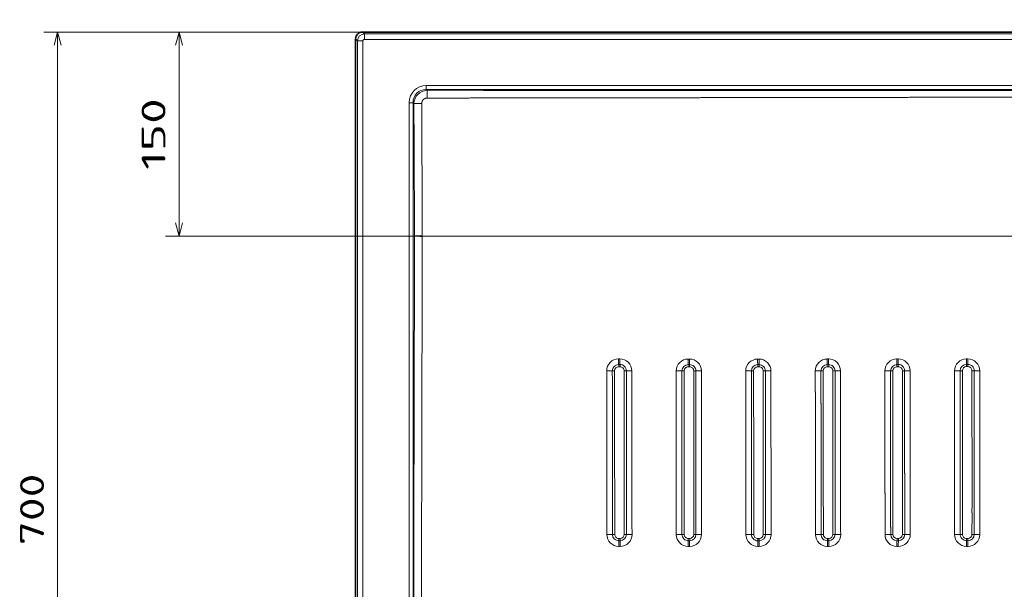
# Model space of a CAD drawing. Extents: x 42 to 332, y 13 to 266.
# Tile 2 of 7: x 42 to 186, y 97 to 180. Entities that reach past the tile are written whole.
import ezdxf
from ezdxf.enums import TextEntityAlignment as Align

# ---------------------------------------------------------------- set-up
doc = ezdxf.new("R2010")
doc.units = 0
doc.layers.get('0').update_dxf_attribs({"lineweight": 13})
doc.styles.get("Standard").update_dxf_attribs({"font": 'isocp.shx'})
doc.dimstyles.get("Standard").update_dxf_attribs({"dimtxt": 2.5, "dimasz": 2.5, "dimexe": 1.25, "dimexo": 0.625, "dimtad": 1, "dimcen": 2.5, "dimadec": 0, "dimazin": 0, "dimtfac": 1, "dimtmove": 0, "dimatfit": 0, "dimfxl": 0, "dimarcsym": 0})

# ---------------------------------------------------------------- blocks, each defined once
blk = doc.blocks.new('*D')
at = {"color": 7, "lineweight": 13}
for p, q in [((90.17, 228.04), (64.87, 228.04)), ((66.87, 206.17), (66.87, 228.04)), ((89.89, 219.04), (64.87, 219.04)), ((89.89, 178.35), (45.18, 178.35)), ((47.18, 38.32), (47.18, 178.35)), ((209.2, 178.35), (63, 178.35)), ((65, 148.43), (65, 178.35)), ((188.43, 156.25), (219.81, 145.48)), ((197.37, 148.43), (63, 148.43)), ((89.89, 38.32), (45.18, 38.32)), ((90.89, 37.32), (90.89, 13.1)), ((331.52, 37.32), (331.52, 13.1)), ((90.89, 15.1), (331.52, 15.1))]:
    blk.add_line(p, q, dxfattribs=at)
for points in [[(67.39, 226.11), (66.87, 228.04), (66.35, 226.11)], [(66.35, 220.98), (66.87, 219.04), (67.39, 220.98)], [(47.7, 176.41), (47.18, 178.35), (46.66, 176.41)], [(65.51, 176.41), (65, 178.35), (64.48, 176.41)], [(64.48, 150.36), (65, 148.43), (65.51, 150.36)], [(204.59, 151.25), (202.6, 151.39), (204.25, 150.27)], [(217.81, 145.61), (219.81, 145.48), (218.15, 146.59)], [(46.66, 40.25), (47.18, 38.32), (47.7, 40.25)], [(92.82, 15.62), (90.89, 15.1), (92.82, 14.58)], [(329.58, 14.58), (331.52, 15.1), (329.58, 15.62)]]:
    blk.add_lwpolyline(points, dxfattribs=at)
for s, rotation, p, p2 in [('45', 90, (64.87, 206.17), (64.87, 212.94)), ('150', 90, (63, 158.13), (63, 168.64)), ('%%c', 341.0412, (189.08, 158.14), (191.51, 157.31)), ('90', 341.0412, (192.46, 156.99), (198.86, 154.79)), ('700', 90, (45.18, 103.08), (45.18, 113.59))]:
    blk.add_text(s, height=3.5, rotation=rotation, dxfattribs=at).set_placement(p, p2, align=Align.FIT)
blk.add_text('1200', height=3.5, dxfattribs=at).set_placement((204.08, 17.1), (218.32, 17.1), align=Align.FIT)
blk = doc.blocks.new('BLOCK10')
at = {"color": 7, "lineweight": 13, "ltscale": 0.050792}
for p, q in [((-601.57, 144.57), (-600.13, 143.14)), ((-596.57, 149.57), (-595.14, 148.13))]:
    blk.add_line(p, q, dxfattribs=at)
at = {"color": 7, "lineweight": 35}
for p, q in [((-601.57, 144.57), (-601.57, -545.57)), ((0, 149.57), (-596.57, 149.57))]:
    blk.add_line(p, q, dxfattribs=at)
at = {"color": 7, "lineweight": 13}
for p, q in [((-595.14, 148.13), (0, 148.13)), ((-600.13, -544.14), (-600.13, 143.14)), ((-596.14, -544.14), (-596.14, 143.14)), ((-595.14, 144.14), (595.14, 144.14)), ((-549.74, 110.3), (549.74, 110.3)), ((-549.74, 107.4), (0, 107.4)), ((-562.3, -433.91), (-562.3, 97.74)), ((-559.4, -433.91), (-559.4, 97.74)), ((-404.62, -98.83), (-404.54, -218.74))]:
    blk.add_line(p, q, dxfattribs=at)
at = {"color": 7, "lineweight": 13, "ltscale": 0.099939}
for p, q in [((-595.14, 144.14), (-595.14, 148.13)), ((-596.14, 143.14), (-600.13, 143.14))]:
    blk.add_line(p, q, dxfattribs=at)
at = {"color": 7, "lineweight": 13, "ltscale": 0.072444}
for p, q in [((-549.74, 110.3), (-549.74, 107.4)), ((-562.3, 97.74), (-559.4, 97.74))]:
    blk.add_line(p, q, dxfattribs=at)
at = {"color": 7, "lineweight": 13, "ltscale": 0.019986}
blk.add_line((-549.74, 107.4), (-549.18, 106.84), dxfattribs=at)
at = {"color": 7, "lineweight": 13, "ltscale": 0.020598}
blk.add_line((-559.4, 97.74), (-558.82, 97.16), dxfattribs=at)
at = {"color": 7, "lineweight": 13, "ltscale": 0.014267}
blk.add_line((-552.66, 0.29), (-552.65, -0.28), dxfattribs=at)
at = {"color": 7, "lineweight": 13, "ltscale": 0.024971}
blk.add_line((-407.69, -90.13), (-408.69, -90.13), dxfattribs=at)
at = {"color": 7, "lineweight": 13, "ltscale": 0.024973}
blk.add_line((-356.7, -90.17), (-357.7, -90.17), dxfattribs=at)
at = {"color": 7, "lineweight": 13, "ltscale": 0.02502}
for p, q in [((-305.71, -90.2), (-306.71, -90.2)), ((-254.67, -90.16), (-255.67, -90.16)), ((-254.62, -94.24), (-255.62, -94.24)), ((-255.6, -95.87), (-254.6, -95.87)), ((-204.58, -94.19), (-203.58, -94.19)), ((-306.6, -227.6), (-305.6, -227.6))]:
    blk.add_line(p, q, dxfattribs=at)
at = {"color": 7, "lineweight": 13, "ltscale": 0.025021}
for p, q in [((-204.63, -90.12), (-203.63, -90.12)), ((-306.57, -223.45), (-305.57, -223.45)), ((-305.55, -221.8), (-306.55, -221.8))]:
    blk.add_line(p, q, dxfattribs=at)
at = {"color": 7, "lineweight": 13, "ltscale": 0.025017}
blk.add_line((-152.59, -90.08), (-153.59, -90.08), dxfattribs=at)
at = {"color": 7, "lineweight": 13, "ltscale": 0.02504}
for p, q in [((-407.64, -94.21), (-408.64, -94.21)), ((-356.65, -94.25), (-357.65, -94.25)), ((-357.56, -223.43), (-356.56, -223.43))]:
    blk.add_line(p, q, dxfattribs=at)
at = {"color": 7, "lineweight": 13, "ltscale": 0.025071}
for p, q in [((-408.62, -95.84), (-407.62, -95.84)), ((-357.63, -95.89), (-356.63, -95.88))]:
    blk.add_line(p, q, dxfattribs=at)
at = {"color": 7, "lineweight": 13, "ltscale": 0.025019}
for p, q in [((-305.66, -94.28), (-306.66, -94.28)), ((-306.64, -95.91), (-305.64, -95.91)), ((-203.56, -95.82), (-204.56, -95.82))]:
    blk.add_line(p, q, dxfattribs=at)
at = {"color": 7, "lineweight": 13, "ltscale": 0.025015}
blk.add_line((-152.54, -94.15), (-153.54, -94.15), dxfattribs=at)
at = {"color": 7, "lineweight": 13, "ltscale": 0.025014}
for p, q in [((-152.52, -95.78), (-153.52, -95.78)), ((-254.53, -223.41), (-255.53, -223.41)), ((-255.52, -221.75), (-254.52, -221.75))]:
    blk.add_line(p, q, dxfattribs=at)
at = {"color": 7, "lineweight": 13, "ltscale": 0.395689}
blk.add_line((-149.51, -218.73), (-149.5, -202.9), dxfattribs=at)
at = {"color": 7, "lineweight": 13, "ltscale": 0.395704}
blk.add_line((-147.88, -218.75), (-147.87, -202.92), dxfattribs=at)
at = {"color": 7, "lineweight": 13, "ltscale": 0.395742}
blk.add_line((-143.8, -218.8), (-143.8, -202.97), dxfattribs=at)
at = {"color": 7, "lineweight": 13, "ltscale": 0.025041}
blk.add_line((-408.56, -223.39), (-407.56, -223.39), dxfattribs=at)
at = {"color": 7, "lineweight": 13, "ltscale": 0.025072}
for p, q in [((-407.54, -221.74), (-408.54, -221.74)), ((-356.55, -221.78), (-357.55, -221.78))]:
    blk.add_line(p, q, dxfattribs=at)
at = {"color": 7, "lineweight": 13, "ltscale": 0.025003}
for p, q in [((-203.51, -223.39), (-204.51, -223.39)), ((-203.54, -227.54), (-204.54, -227.54))]:
    blk.add_line(p, q, dxfattribs=at)
at = {"color": 7, "lineweight": 13, "ltscale": 0.025002}
blk.add_line((-204.5, -221.73), (-203.5, -221.73), dxfattribs=at)
at = {"color": 7, "lineweight": 13, "ltscale": 0.036397}
blk.add_line((-162.29, -218.79), (-162.29, -217.34), dxfattribs=at)
at = {"color": 7, "lineweight": 13, "ltscale": 0.036394}
blk.add_line((-158.15, -218.74), (-158.15, -217.29), dxfattribs=at)
at = {"color": 7, "lineweight": 13, "ltscale": 0.036393}
blk.add_line((-156.5, -218.72), (-156.5, -217.27), dxfattribs=at)
at = {"color": 7, "lineweight": 13, "ltscale": 0.024991}
blk.add_line((-153.52, -223.39), (-152.52, -223.39), dxfattribs=at)
at = {"color": 7, "lineweight": 13, "ltscale": 0.024989}
blk.add_line((-153.51, -221.73), (-152.51, -221.73), dxfattribs=at)
at = {"color": 7, "lineweight": 13, "ltscale": 0.024964}
blk.add_line((-408.59, -227.53), (-407.59, -227.53), dxfattribs=at)
at = {"color": 7, "lineweight": 13, "ltscale": 0.024945}
blk.add_line((-357.59, -227.57), (-356.6, -227.57), dxfattribs=at)
at = {"color": 7, "lineweight": 13, "ltscale": 0.025013}
blk.add_line((-254.56, -227.56), (-255.56, -227.56), dxfattribs=at)
at = {"color": 7, "lineweight": 13, "ltscale": 0.024995}
blk.add_line((-153.54, -227.54), (-152.54, -227.54), dxfattribs=at)
at = {"color": 7, "lineweight": 35}
blk.add_arc((-596.58, 144.58), 5, 89.98423, 180.01576, dxfattribs=at)
at = {"color": 7, "lineweight": 13}
for centre, radius, start, end in [((-595.13, 143.13), 5, 90.06526, 179.93474), ((-595.14, 143.14), 0.999, 89.9839, 180.01569), ((1342.79, 101.55), 1891.98, 179.83971, 180.01176), ((225635.54, 1207.01), 226197.08, 180.2811259, 180.3057438), ((65220.56, 311.22), 65773.95, 180.1863686, 180.2708464), ((3466650.63, -8244.16), 3467213.09, 179.86376948, 179.87201034), ((-408.69, -98.87), 8.74, 90.02271, 180.00849), ((-407.68, -98.87), 8.75, 0.05924, 90.06812), ((-357.7, -98.92), 8.74, 90.0234, 180.01016), ((-356.69, -98.92), 8.75, 0.05325, 90.06639), ((-306.71, -98.95), 8.74, 90.02594, 180.01371), ((-305.7, -98.95), 8.75, 0.05494, 90.06466), ((-255.67, -98.91), 8.74, 90.02651, 180.01636), ((-254.66, -98.91), 8.75, 0.06026, 90.06572), ((-204.63, -98.86), 8.74, 90.02477, 180.01968), ((-203.62, -98.87), 8.75, 0.06435, 90.06634), ((-153.58, -98.82), 8.74, 90.01861, 180.02037), ((-152.58, -98.83), 8.75, 0.05611, 90.05445), ((-417.1, 221.94), 320.82, 269.94097, 270.68185), ((583844.77, 254.23), 584262.31, 180.03462724, 180.0463872), ((-408.64, -98.85), 4.64, 90.00484, 179.98017), ((-411.79, -224.34), 125.5, 89.92381, 90.68142), ((775599.36, 350.49), 776012.77, 180.03317636, 180.04202976), ((-408.62, -98.84), 3, 89.99994, 179.97229), ((882079.92, 402.71), 882491.68, 180.03256309, 180.04034799), ((-467.43, -95.68), 58.81, 359.84227, 1.43228), ((-407.63, -98.85), 4.64, 0.07646, 90.09629), ((-466.83, -95.74), 59.21, 359.90862, 1.48784), ((-407.61, -98.84), 3, 0.08136, 90.10388), ((-404.36, -214.95), 116.12, 89.32479, 90.12538), ((1518178.28, 836.43), 1518581.56, 180.03528753, 180.03981169), ((-399.57, 190.44), 289.3, 269.32172, 270.12502), ((850488.15, 445.03), 850887.26, 180.03662386, 180.04469878), ((-366.11, 208.64), 307.55, 269.93811, 270.71103), ((476961.05, 197.71), 477327.58, 180.0356058, 180.0499999), ((-357.65, -98.9), 4.64, 90.00331, 179.98054), ((-360.8, -219.34), 120.45, 89.92085, 90.71025), ((618324.77, 271.41), 618687.17, 180.03429367, 180.04539779), ((-357.63, -98.89), 3, 89.99804, 179.9724), ((697179.61, 311.83), 697540.37, 180.03373651, 180.04358491), ((-415.82, -95.72), 58.19, 359.84053, 1.4471), ((-356.64, -98.89), 4.64, 0.07825, 90.09629), ((-415.22, -95.79), 58.59, 359.90695, 1.50235), ((-356.62, -98.88), 3, 0.0835, 90.10416), ((-353.37, -210.33), 111.46, 89.29534, 90.12932), ((1226822.67, 665.86), 1227176.53, 180.03570488, 180.04130278), ((968844.33, 514.15), 969196.53, 180.03624056, 180.04332883), ((-348.52, 176.5), 275.41, 269.27605, 270.11981), ((632314.62, 316.45), 632662.71, 180.03761653, 180.04847661), ((-315.12, 187.04), 285.99, 269.93439, 270.76561), ((400782.25, 158.33), 401097.79, 180.0367517, 180.0538807), ((-306.66, -98.93), 4.64, 89.99588, 179.97304), ((-309.77, -212.71), 113.8, 89.93611, 90.7717), ((499999.05, 209.17), 500310.45, 180.0352835, 180.0490142), ((-306.64, -98.92), 3, 89.96747, 179.93635), ((552994.21, 235.51), 553303.96, 180.0346299, 180.047045), ((-365.67, -95.8), 59.03, 359.89007, 1.47322), ((-305.65, -98.92), 4.64, 0.08586, 90.10591), ((-364.68, -95.8), 59.04, 359.8903, 1.47327), ((-305.63, -98.91), 3, 0.1163, 90.14119), ((-302.42, -204.39), 105.49, 89.23563, 90.1168), ((593557.71, 266.59), 593860.46, 180.03526329, 180.04683041), ((530266.63, 234.89), 530567.74, 180.0360475, 180.048995), ((-297.48, 163.4), 262.34, 269.22898, 270.11479), ((420198.31, 180.08), 420495.36, 180.0380189, 180.0543576), ((-264.08, 172.36), 271.27, 269.93073, 270.80699), ((-255.62, -98.88), 4.64, 89.99509, 179.97198), ((-258.73, -206.55), 107.68, 89.93363, 90.81651), ((-255.6, -98.87), 3, 89.96518, 179.93378), ((-315.42, -95.76), 59.82, 359.89442, 1.45613), ((-254.61, -98.88), 4.64, 0.09223, 90.11115), ((-314.45, -95.76), 59.85, 359.89476, 1.45573), ((-254.59, -98.87), 3, 0.12506, 90.14788), ((-251.38, -198.48), 99.62, 89.19169, 90.12496), ((-246.44, 148.16), 247.05, 269.1809, 270.12177), ((-213.03, 151.27), 250.13, 269.92233, 270.87227), ((-204.58, -98.84), 4.64, 89.99528, 179.9715), ((-207.69, -197.73), 98.91, 89.92774, 90.88852), ((-204.56, -98.83), 3, 89.96422, 179.93376), ((-266.83, -95.72), 62.27, 359.90278, 1.40199), ((-203.57, -98.83), 4.64, 0.0923, 90.11667), ((-265.9, -95.72), 62.34, 359.903, 1.40051), ((-203.55, -98.82), 3, 0.12377, 90.15459), ((-200.34, -190.12), 91.31, 89.11652, 90.13523), ((-195.38, 126.62), 225.47, 269.09827, 270.12984), ((-161.94, 122.2), 221.02, 269.89979, 270.97402), ((-151239.9, -210.75), 151077.61, 359.9975005, 0.0424467), ((-153.54, -98.79), 4.64, 89.99967, 179.97359), ((-156.67, -185.71), 86.93, 89.90851, 91.00063), ((-150044.14, -195.89), 149885.98, 359.9918219, 0.0371192), ((-153.53, -98.78), 3, 89.9736, 179.94255), ((-150470.56, -189.88), 150314.06, 359.9895596, 0.0347254), ((-221.57, -95.67), 68.05, 359.91, 1.28051), ((-152.53, -98.79), 4.64, 0.06979, 90.10285), ((-220.75, -95.67), 68.22, 359.91064, 1.27762), ((-152.52, -98.78), 3, 0.09381, 90.13462), ((-144944.55, -173.75), 144795.05, 359.9884668, 0.0296703), ((-149.32, -178.99), 80.21, 88.98085, 90.14165), ((-144644.44, -179.98), 144496.57, 359.9909045, 0.0321964), ((-141706.36, -195.6), 141562.56, 359.997016, 0.0391723), ((-417.03, 16.59), 235.39, 269.92194, 270.93027), ((-408.6, -218.78), 8.75, 180.07691, 270.07615), ((-411.59, -316.19), 97.44, 89.97817, 90.95251), ((-408.57, -218.75), 4.64, 180.08652, 270.10777), ((-408.55, -218.74), 3, 180.0931, 270.11611), ((-481.52, -222.01), 72.98, 358.91687, 0.21507), ((-407.59, -218.79), 8.74, 270.01542, 0.02451), ((-407.56, -218.75), 4.64, 270.0077, 359.97953), ((-481.26, -221.93), 73.72, 358.86361, 0.14879), ((-407.54, -218.74), 3, 270.00191, 359.97034), ((-404.35, -305.31), 86.57, 89.04963, 90.12523), ((-399.44, -9.7), 209.09, 269.04693, 270.16022), ((-366.03, -10.83), 208.01, 269.90969, 271.05088), ((-357.61, -218.82), 8.75, 180.08221, 270.07874), ((-360.6, -304.49), 85.71, 89.96623, 91.07408), ((-357.57, -218.79), 4.64, 180.09211, 270.10876), ((-357.56, -218.78), 3, 180.09922, 270.11736), ((-430.24, -222.05), 72.7, 358.91243, 0.21689), ((-356.6, -218.83), 8.74, 270.01075, 0.00786), ((-356.56, -218.79), 4.64, 270.00532, 359.98178), ((-430.01, -221.97), 73.47, 358.85976, 0.15057), ((-356.55, -218.77), 3, 269.99899, 359.97229), ((-353.35, -295.37), 76.59, 88.92642, 90.14203), ((-306.61, -218.85), 8.75, 180.08524, 270.07483), ((-309.69, -293.23), 74.43, 89.90095, 91.17651), ((-306.58, -218.81), 4.64, 180.10485, 270.11877), ((-306.56, -218.8), 3, 180.13828, 270.15342), ((-380.06, -222.05), 73.51, 358.90767, 0.19894), ((-305.6, -218.85), 8.74, 270.0136, 0.02215), ((-305.57, -218.81), 4.64, 269.9965, 359.97743), ((-379.12, -222.05), 73.56, 358.90804, 0.19843), ((-305.55, -218.79), 3, 269.96747, 359.94018), ((-302.34, -287.89), 69.09, 88.82721, 90.17499), ((-255.57, -218.81), 8.75, 180.07163, 270.05421), ((-258.66, -285.35), 66.59, 89.87628, 91.30125), ((-255.54, -218.77), 4.64, 180.08245, 270.09042), ((-255.52, -218.75), 3, 180.10675, 270.11651), ((-58.75, -226.91), 196.81, 178.98024, 180.18762), ((-333.1, -222), 77.59, 358.95442, 0.17914), ((-254.56, -218.82), 8.74, 270.00594, 0.01942), ((-57.45, -226.91), 197.11, 178.98151, 180.18706), ((-254.53, -218.77), 4.64, 269.9986, 359.98336), ((-332.22, -221.99), 77.71, 358.95548, 0.17836), ((-254.51, -218.75), 3, 269.97833, 359.9569), ((-251.32, -280.8), 62.05, 88.67795, 90.17955), ((-204.54, -218.79), 8.75, 180.03996, 270.01498), ((-207.67, -278.57), 59.84, 89.8397, 91.4242), ((-204.51, -218.74), 4.64, 180.03513, 270.03414), ((-204.5, -218.73), 3, 180.04327, 270.04237), ((15.7, -226.96), 220.24, 179.06882, 180.14896), ((-291.14, -221.94), 86.64, 359.04221, 0.14019), ((-203.54, -218.8), 8.74, 269.99298, 0.0119), ((17.37, -226.97), 220.91, 179.0711, 180.148), ((-203.51, -218.74), 4.64, 270.00281, 359.99411), ((-290.39, -221.94), 86.9, 359.0447, 0.13945), ((-203.5, -218.72), 3, 269.99944, 359.98709), ((-200.32, -274.84), 56.12, 88.51293, 90.17486), ((-153.54, -218.79), 8.75, 179.99464, 269.97123), ((-156.7, -272.76), 54.03, 89.79598, 91.54808), ((-153.51, -218.75), 4.64, 179.96682, 269.96822), ((-153.5, -218.73), 3, 179.95148, 269.95458), ((120.14, -227.08), 273.68, 179.22713, 180.09731), ((-260.78, -221.89), 107.28, 359.20029, 0.08802), ((-152.54, -218.8), 8.74, 269.97883, 0.00261), ((122.76, -227.08), 275.3, 179.23196, 180.09705), ((-152.52, -218.75), 4.64, 270.00753, 0.0065), ((-260.4, -221.89), 107.89, 359.20432, 0.08704), ((-152.51, -218.73), 3, 270.02299, 0.0206), ((-149.35, -269.95), 51.22, 88.3469, 90.1707)]:
    blk.add_arc(centre, radius, start, end, dxfattribs=at)
for centre, major_axis, ratio, start_param, end_param in [((-548.84, 96.84), (9.83, -9.83), 0.935114, 2.389728, 3.893485), ((-548.84, 96.84), (7.85, -7.85), 0.901167, 2.389709, 3.893467), ((-548.88, 96.88), (-6.36, -7.72), 0.990666, 3.864894, 5.368888), ((-552.53, -0.02), (6, 0.09), 0.053344, 1.591169, 2.879257), ((-552.53, -0.02), (6, -0.07), 0.042321, 3.403817, 4.692031)]:
    blk.add_ellipse(centre, major_axis=major_axis, ratio=ratio, start_param=start_param, end_param=end_param, dxfattribs=at)
for points, knots in [([(-553.04, 97.27), (-553.04, 98.01), (-552.88, 98.75), (-552.54, 99.43), (-551.74, 100.38), (-550.64, 100.93), (-550.17, 101.08), (-549.68, 101.16), (-549.19, 101.16)], [0, 0, 0, 0, 0, 0, 10.436929, 10.436929, 10.436929, 17.368652, 17.368652, 17.368652, 17.368652, 17.368652, 17.368652]), ([(-549.19, 101.16), (-535.66, 101.18), (-522.13, 101.2), (-508.74, 101.21), (-482.9, 101.25), (-457.16, 101.29), (-444.71, 101.3), (-427.56, 101.33), (-410.28, 101.35), (-405.69, 101.36), (-398.89, 101.37), (-392.09, 101.38), (-386.29, 101.39), (-372.38, 101.41), (-358.46, 101.43), (-346.76, 101.45), (-333.96, 101.47), (-321.16, 101.49), (-320.07, 101.49), (-312.21, 101.5), (-304.36, 101.51), (-297.75, 101.53), (-285.08, 101.55), (-272.53, 101.57), (-266.48, 101.58), (-258.05, 101.59), (-249.48, 101.6), (-247.19, 101.61), (-243.64, 101.61), (-240.09, 101.62), (-238.09, 101.62), (-207.56, 101.67), (-177.02, 101.72), (-146.52, 101.77), (-116.51, 101.85), (-86.51, 101.99), (-85.78, 102), (-82.25, 102.01), (-78.68, 102.03), (-75.75, 102.05), (-71.2, 102.07), (-66.7, 102.1), (-65.05, 102.11), (-62.73, 102.12), (-60.42, 102.14), (-58.83, 102.15), (-54.68, 102.18), (-50.53, 102.2), (-47.07, 102.23), (-39.7, 102.27), (-32.34, 102.32), (-28.45, 102.33), (-20.42, 102.37), (-12.39, 102.38), (-8.26, 102.38), (-4.13, 102.37), (0, 102.36)], [0, 0, 0, 0, 0, 0, 117.174581, 117.174581, 117.174581, 227.566907, 227.566907, 227.566907, 267.337007, 267.337007, 267.337007, 286.441879, 286.441879, 286.441879, 387.810863, 387.810863, 387.810863, 397.278243, 397.278243, 397.278243, 455.826177, 455.826177, 455.826177, 510.733186, 510.733186, 510.733186, 530.608981, 530.608981, 530.608981, 541.479017, 541.479017, 541.479017, 795.057618, 795.057618, 795.057618, 801.368952, 801.368952, 801.368952, 825.567693, 825.567693, 825.567693, 839.688611, 839.688611, 839.688611, 845.614929, 845.614929, 845.614929, 875.611199, 875.611199, 875.611199, 909.36093, 909.36093, 909.36093, 945.115779, 945.115779, 945.115779, 945.115779, 945.115779, 945.115779]), ([(-549.18, 106.84), (-535.65, 106.83), (-522.11, 106.83), (-508.73, 106.82), (-482.88, 106.82), (-457.14, 106.81), (-444.69, 106.8), (-427.54, 106.8), (-410.26, 106.79), (-405.67, 106.79), (-398.89, 106.79), (-392.1, 106.78), (-386.24, 106.78), (-372.34, 106.78), (-358.43, 106.77), (-346.73, 106.77), (-333.92, 106.76), (-321.12, 106.76), (-320.03, 106.76), (-312.19, 106.75), (-304.34, 106.75), (-297.74, 106.75), (-285.08, 106.74), (-272.54, 106.74), (-266.5, 106.73), (-258.07, 106.73), (-249.5, 106.73), (-247.21, 106.73), (-243.66, 106.73), (-240.1, 106.72), (-238.14, 106.72), (-207.73, 106.71), (-177.32, 106.7), (-146.46, 106.69), (-116.61, 106.67), (-86.75, 106.64), (-85.93, 106.64), (-82.32, 106.63), (-78.67, 106.63), (-75.61, 106.62), (-70.93, 106.62), (-66.31, 106.61), (-64.65, 106.61), (-62.39, 106.61), (-60.14, 106.6), (-58.19, 106.6), (-54.05, 106.6), (-49.91, 106.59), (-46.39, 106.58), (-38.85, 106.57), (-31.3, 106.57), (-27.57, 106.56), (-19.64, 106.56), (-11.72, 106.55), (-7.81, 106.56), (-3.91, 106.56), (0, 106.56)], [0, 0, 0, 0, 0, 0, 117.190398, 117.190398, 117.190398, 227.591343, 227.591343, 227.591343, 267.358335, 267.358335, 267.358335, 286.354837, 286.354837, 286.354837, 387.748682, 387.748682, 387.748682, 397.216356, 397.216356, 397.216356, 455.675414, 455.675414, 455.675414, 510.565196, 510.565196, 510.565196, 530.440658, 530.440658, 530.440658, 541.372825, 541.372825, 541.372825, 793.783725, 793.783725, 793.783725, 799.884152, 799.884152, 799.884152, 825.028203, 825.028203, 825.028203, 839.257022, 839.257022, 839.257022, 844.576103, 844.576103, 844.576103, 875.088722, 875.088722, 875.088722, 909.910784, 909.910784, 909.910784, 943.758044, 943.758044, 943.758044, 943.758044, 943.758044, 943.758044]), ([(-558.82, 97.16), (-558.69, 97.17), (-558.52, 97.18), (-558.31, 97.19), (-557.47, 97.22), (-556.41, 97.24), (-555.63, 97.25), (-554.62, 97.26), (-553.6, 97.27), (-553.42, 97.27), (-553.23, 97.27), (-553.04, 97.27)], [0, 0, 0, 0, 0, 0, 2.025336, 2.025336, 2.025336, 7.279932, 7.279932, 7.279932, 8.458721, 8.458721, 8.458721, 8.458721, 8.458721, 8.458721]), ([(-558.32, -0.02), (-558.34, -6.2), (-558.35, -12.36), (-558.37, -18.5), (-558.43, -44.58), (-558.49, -70.66), (-558.54, -90.6), (-558.6, -112.14), (-558.65, -133.67), (-558.66, -138.27), (-558.71, -157.16), (-558.75, -176.03), (-558.8, -192.99), (-558.88, -224.42), (-558.95, -255.66), (-558.99, -270.15), (-559.04, -290.95), (-559.1, -312.01), (-559.11, -318.15), (-559.13, -326.28), (-559.15, -334.42), (-559.16, -337.42), (-559.21, -357.91), (-559.26, -378.39), (-559.31, -396.9), (-559.36, -415.4), (-559.4, -433.91)], [0, 0, 0, 0, 0, 0, 53.157704, 53.157704, 53.157704, 225.857872, 225.857872, 225.857872, 239.642977, 239.642977, 239.642977, 389.385528, 389.385528, 389.385528, 519.758529, 519.758529, 519.758529, 573.103547, 573.103547, 573.103547, 590.250505, 590.250505, 590.250505, 750.519091, 750.519091, 750.519091, 750.519091, 750.519091, 750.519091]), ([(-264.41, -98.91), (-264.41, -99), (-264.41, -99.1), (-264.41, -99.19), (-264.41, -99.43), (-264.41, -99.62), (-264.41, -99.72), (-264.41, -99.94), (-264.41, -100.18), (-264.41, -100.34), (-264.41, -100.57), (-264.41, -100.81), (-264.41, -100.85), (-264.41, -105.56), (-264.4, -110.26), (-264.4, -114.92), (-264.4, -120.39), (-264.39, -125.85), (-264.39, -127.63), (-264.39, -130.73), (-264.39, -133.84), (-264.38, -136.24), (-264.38, -139.29), (-264.38, -142.31), (-264.38, -143.02), (-264.38, -145.94), (-264.37, -148.86), (-264.37, -151.06), (-264.37, -153.77), (-264.37, -156.48), (-264.37, -157.46), (-264.36, -160.57), (-264.36, -163.67), (-264.36, -166.16), (-264.36, -169.15), (-264.35, -172.16), (-264.35, -172.56), (-264.35, -181.55), (-264.34, -190.59), (-264.33, -199.27), (-264.32, -208.29), (-264.32, -217.37), (-264.32, -218.21), (-264.32, -218.51), (-264.32, -218.82)], [0, 0, 0, 0, 0, 0, 1.08522, 1.08522, 1.08522, 3.051646, 3.051646, 3.051646, 5.341129, 5.341129, 5.341129, 5.787967, 5.787967, 5.787967, 60.105193, 60.105193, 60.105193, 69.526554, 69.526554, 69.526554, 96.293211, 96.293211, 96.293211, 104.615524, 104.615524, 104.615524, 130.213357, 130.213357, 130.213357, 136.048621, 136.048621, 136.048621, 166.252692, 166.252692, 166.252692, 170.878008, 170.878008, 170.878008, 270.159229, 270.159229, 270.159229, 273.625673, 273.625673, 273.625673, 273.625673, 273.625673, 273.625673]), ([(-260.26, -98.88), (-260.26, -98.97), (-260.26, -99.07), (-260.26, -99.16), (-260.26, -99.4), (-260.26, -99.59), (-260.26, -99.7), (-260.26, -99.91), (-260.26, -100.15), (-260.26, -100.31), (-260.26, -100.55), (-260.26, -100.78), (-260.26, -100.82), (-260.26, -105.53), (-260.26, -110.24), (-260.25, -114.9), (-260.25, -120.36), (-260.24, -125.83), (-260.24, -127.6), (-260.24, -130.69), (-260.24, -133.8), (-260.24, -136.23), (-260.23, -139.27), (-260.23, -142.29), (-260.23, -143), (-260.23, -145.92), (-260.23, -148.84), (-260.23, -151.05), (-260.22, -153.77), (-260.22, -156.49), (-260.22, -157.46), (-260.22, -160.58), (-260.22, -163.7), (-260.21, -166.14), (-260.21, -169.13), (-260.21, -172.16), (-260.21, -172.56), (-260.2, -181.55), (-260.2, -190.58), (-260.19, -199.25), (-260.18, -208.26), (-260.18, -217.33), (-260.18, -218.18), (-260.18, -218.48), (-260.18, -218.78)], [0, 0, 0, 0, 0, 0, 1.085181, 1.085181, 1.085181, 3.052248, 3.052248, 3.052248, 5.341317, 5.341317, 5.341317, 5.788004, 5.788004, 5.788004, 60.115604, 60.115604, 60.115604, 69.553046, 69.553046, 69.553046, 96.220935, 96.220935, 96.220935, 104.553741, 104.553741, 104.553741, 130.21032, 130.21032, 130.21032, 136.095019, 136.095019, 136.095019, 166.465553, 166.465553, 166.465553, 171.090847, 171.090847, 171.090847, 270.309126, 270.309126, 270.309126, 273.708347, 273.708347, 273.708347, 273.708347, 273.708347, 273.708347]), ([(-258.52, -218.76), (-258.53, -208.87), (-258.53, -199.04), (-258.54, -189.29), (-258.55, -177.24), (-258.56, -165.29), (-258.56, -162.71), (-258.56, -155.6), (-258.57, -148.51), (-258.57, -143.75), (-258.58, -134.48), (-258.59, -125.22), (-258.59, -119.73), (-258.59, -114.02), (-258.6, -108.3), (-258.6, -107.12), (-258.6, -105.36), (-258.6, -103.59), (-258.6, -103), (-258.6, -101.68), (-258.6, -100.36), (-258.6, -100.33), (-258.6, -99.6), (-258.6, -98.87)], [0, 0, 0, 0, 0, 0, 100.413882, 100.413882, 100.413882, 124.892177, 124.892177, 124.892177, 174.76715, 174.76715, 174.76715, 222.562108, 222.562108, 222.562108, 234.948501, 234.948501, 234.948501, 241.141698, 241.141698, 241.141698, 248.821498, 248.821498, 248.821498, 248.821498, 248.821498, 248.821498]), ([(-251.51, -218.75), (-251.51, -218.66), (-251.51, -218.57), (-251.51, -218.48), (-251.52, -206.18), (-251.53, -194), (-251.54, -182.08), (-251.55, -165.41), (-251.56, -148.92), (-251.56, -144.28), (-251.57, -134.16), (-251.58, -124.07), (-251.58, -122), (-251.58, -114.29), (-251.59, -106.58), (-251.59, -104.23), (-251.59, -101.75), (-251.59, -99.28), (-251.59, -99.1), (-251.59, -98.98), (-251.59, -98.86)], [0, 0, 0, 0, 0, 0, 0.935763, 0.935763, 0.935763, 125.374506, 125.374506, 125.374506, 176.028337, 176.028337, 176.028337, 233.369413, 233.369413, 233.369413, 258.518213, 258.518213, 258.518213, 259.800786, 259.800786, 259.800786, 259.800786, 259.800786, 259.800786]), ([(-249.97, -98.87), (-249.97, -98.98), (-249.97, -99.08), (-249.97, -99.19), (-249.97, -99.4), (-249.97, -99.61), (-249.97, -99.71), (-249.97, -104.1), (-249.97, -108.48), (-249.96, -112.64), (-249.96, -117.96), (-249.96, -123.32), (-249.95, -124.26), (-249.95, -130.09), (-249.95, -135.92), (-249.94, -140.67), (-249.94, -146.6), (-249.93, -152.56), (-249.93, -153.75), (-249.93, -156.14), (-249.93, -158.53), (-249.93, -159.73), (-249.92, -164.5), (-249.92, -169.26), (-249.92, -172.83), (-249.91, -177.64), (-249.91, -182.49), (-249.91, -183.62), (-249.9, -191.23), (-249.9, -198.87), (-249.9, -205.3), (-249.89, -211.87), (-249.89, -218.46), (-249.89, -218.57), (-249.89, -218.67), (-249.89, -218.77)], [0, 0, 0, 0, 0, 0, 1.240701, 1.240701, 1.240701, 2.481401, 2.481401, 2.481401, 52.942345, 52.942345, 52.942345, 65.884133, 65.884133, 65.884133, 121.821252, 121.821252, 121.821252, 135.819353, 135.819353, 135.819353, 149.817455, 149.817455, 149.817455, 191.825508, 191.825508, 191.825508, 206.075123, 206.075123, 206.075123, 279.790995, 279.790995, 279.790995, 280.955963, 280.955963, 280.955963, 280.955963, 280.955963, 280.955963]), ([(-245.91, -98.9), (-245.91, -99), (-245.91, -99.11), (-245.91, -99.21), (-245.91, -99.42), (-245.91, -99.63), (-245.91, -99.74), (-245.91, -104.13), (-245.91, -108.51), (-245.91, -112.66), (-245.9, -117.98), (-245.9, -123.34), (-245.9, -124.28), (-245.89, -130.11), (-245.89, -135.95), (-245.88, -140.69), (-245.88, -146.63), (-245.87, -152.59), (-245.87, -153.78), (-245.87, -159.75), (-245.86, -165.73), (-245.86, -170.46), (-245.85, -176.46), (-245.85, -182.52), (-245.85, -183.65), (-245.84, -191.26), (-245.84, -198.9), (-245.83, -205.34), (-245.83, -211.91), (-245.82, -218.51), (-245.82, -218.61), (-245.82, -218.71), (-245.82, -218.81)], [0, 0, 0, 0, 0, 0, 1.240294, 1.240294, 1.240294, 2.480588, 2.480588, 2.480588, 52.974802, 52.974802, 52.974802, 65.90619, 65.90619, 65.90619, 121.844939, 121.844939, 121.844939, 135.843415, 135.843415, 135.843415, 191.85109, 191.85109, 191.85109, 206.101048, 206.101048, 206.101048, 279.840696, 279.840696, 279.840696, 281.007161, 281.007161, 281.007161, 281.007161, 281.007161, 281.007161]), ([(-213.37, -98.87), (-213.37, -98.95), (-213.37, -99.04), (-213.37, -99.15), (-213.37, -99.27), (-213.37, -99.38), (-213.37, -99.41), (-213.36, -106.25), (-213.36, -113.11), (-213.35, -119.95), (-213.34, -131.47), (-213.34, -143.13), (-213.33, -147.82), (-213.32, -158.1), (-213.32, -168.49), (-213.31, -174.12), (-213.31, -180.59), (-213.31, -187.11), (-213.31, -187.93), (-213.3, -190.76), (-213.3, -193.66), (-213.3, -195.76), (-213.3, -198.45), (-213.3, -201.1), (-213.3, -201.73), (-213.3, -205.41), (-213.29, -209.1), (-213.29, -212.17), (-213.29, -215.26), (-213.29, -218.36), (-213.29, -218.37), (-213.29, -218.4), (-213.29, -218.44), (-213.29, -218.46), (-213.29, -218.54), (-213.29, -218.63), (-213.29, -218.7), (-213.29, -218.75), (-213.29, -218.79)], [0, 0, 0, 0, 0, 0, 1.075674, 1.075674, 1.075674, 1.350595, 1.350595, 1.350595, 86.511132, 86.511132, 86.511132, 143.849206, 143.849206, 143.849206, 210.92223, 210.92223, 210.92223, 220.503201, 220.503201, 220.503201, 244.004435, 244.004435, 244.004435, 251.246481, 251.246481, 251.246481, 286.747243, 286.747243, 286.747243, 286.847774, 286.847774, 286.847774, 287.048808, 287.048808, 287.048808, 287.434303, 287.434303, 287.434303, 287.434303, 287.434303, 287.434303]), ([(-209.22, -98.84), (-209.22, -98.92), (-209.22, -99.01), (-209.22, -99.12), (-209.22, -99.24), (-209.22, -99.35), (-209.22, -99.38), (-209.22, -106.22), (-209.21, -113.08), (-209.21, -119.92), (-209.2, -131.44), (-209.19, -143.11), (-209.19, -147.79), (-209.18, -158.08), (-209.18, -168.46), (-209.17, -174.09), (-209.17, -180.56), (-209.17, -187.08), (-209.16, -187.9), (-209.16, -189.72), (-209.16, -191.58), (-209.16, -192.6), (-209.16, -194.67), (-209.16, -196.74), (-209.16, -197.77), (-209.16, -199.42), (-209.16, -201.05), (-209.16, -201.68), (-209.16, -205.36), (-209.16, -209.05), (-209.15, -212.12), (-209.15, -215.21), (-209.15, -218.31), (-209.15, -218.32), (-209.15, -218.35), (-209.15, -218.39), (-209.15, -218.41), (-209.15, -218.49), (-209.15, -218.58), (-209.15, -218.65), (-209.15, -218.7), (-209.15, -218.75)], [0, 0, 0, 0, 0, 0, 1.086871, 1.086871, 1.086871, 1.36193, 1.36193, 1.36193, 86.549945, 86.549945, 86.549945, 143.895498, 143.895498, 143.895498, 210.967195, 210.967195, 210.967195, 220.57463, 220.57463, 220.57463, 232.304646, 232.304646, 232.304646, 244.034662, 244.034662, 244.034662, 251.276554, 251.276554, 251.276554, 286.782169, 286.782169, 286.782169, 286.883316, 286.883316, 286.883316, 287.085589, 287.085589, 287.085589, 287.473165, 287.473165, 287.473165, 287.473165, 287.473165, 287.473165]), ([(-207.5, -218.73), (-207.5, -216.15), (-207.5, -213.57), (-207.5, -211.01), (-207.5, -205.81), (-207.5, -200.63), (-207.5, -198.52), (-207.51, -188.38), (-207.51, -178.38), (-207.52, -171.06), (-207.52, -158.94), (-207.53, -146.99), (-207.53, -142.38), (-207.54, -130.8), (-207.55, -119.39), (-207.55, -112.66), (-207.56, -105.87), (-207.56, -99.08), (-207.56, -99.01), (-207.56, -98.91), (-207.56, -98.82)], [0, 0, 0, 0, 0, 0, 26.643728, 26.643728, 26.643728, 54.26939, 54.26939, 54.26939, 133.371386, 133.371386, 133.371386, 185.986593, 185.986593, 185.986593, 262.520418, 262.520418, 262.520418, 263.589853, 263.589853, 263.589853, 263.589853, 263.589853, 263.589853]), ([(-200.5, -218.73), (-200.5, -218.68), (-200.5, -218.64), (-200.5, -218.59), (-200.5, -218.5), (-200.5, -218.4), (-200.5, -218.35), (-200.5, -218.26), (-200.5, -218.17), (-200.5, -218.14), (-200.5, -208.31), (-200.5, -198.6), (-200.5, -188.97), (-200.51, -172.15), (-200.52, -155.73), (-200.52, -148.6), (-200.53, -136.88), (-200.54, -125.36), (-200.54, -120.71), (-200.54, -113.68), (-200.55, -106.69), (-200.55, -104.2), (-200.55, -101.63), (-200.55, -99.07), (-200.55, -98.98), (-200.55, -98.9), (-200.55, -98.82)], [0, 0, 0, 0, 0, 0, 0.397822, 0.397822, 0.397822, 0.795644, 0.795644, 0.795644, 1.193017, 1.193017, 1.193017, 102.479129, 102.479129, 102.479129, 181.689329, 181.689329, 181.689329, 233.80345, 233.80345, 233.80345, 262.776819, 262.776819, 262.776819, 263.744833, 263.744833, 263.744833, 263.744833, 263.744833, 263.744833]), ([(-198.93, -98.83), (-198.93, -98.89), (-198.93, -98.95), (-198.93, -99.01), (-198.93, -99.13), (-198.93, -99.26), (-198.93, -99.32), (-198.93, -100.98), (-198.93, -102.64), (-198.93, -104.52), (-198.92, -110.95), (-198.92, -117.45), (-198.92, -122.49), (-198.91, -129.67), (-198.91, -136.9), (-198.9, -139.46), (-198.9, -145.29), (-198.9, -151.16), (-198.89, -154.73), (-198.89, -159.48), (-198.89, -164.26), (-198.89, -165.6), (-198.89, -170.79), (-198.88, -175.99), (-198.88, -180.04), (-198.88, -185.25), (-198.88, -190.53), (-198.88, -191.69), (-198.87, -197.61), (-198.87, -203.58), (-198.87, -208.4), (-198.87, -213.25), (-198.87, -218.13), (-198.87, -218.14), (-198.87, -218.17), (-198.87, -218.19), (-198.87, -218.21), (-198.87, -218.26), (-198.87, -218.31), (-198.87, -218.33), (-198.87, -218.4), (-198.87, -218.48), (-198.87, -218.5), (-198.87, -218.58), (-198.87, -218.65), (-198.87, -218.68), (-198.87, -218.71), (-198.87, -218.74)], [0, 0, 0, 0, 0, 0, 0.859203, 0.859203, 0.859203, 1.75178, 1.75178, 1.75178, 21.968586, 21.968586, 21.968586, 83.230017, 83.230017, 83.230017, 111.440867, 111.440867, 111.440867, 154.875972, 154.875972, 154.875972, 168.969978, 168.969978, 168.969978, 217.374249, 217.374249, 217.374249, 230.970461, 230.970461, 230.970461, 286.844565, 286.844565, 286.844565, 287.009575, 287.009575, 287.009575, 287.174585, 287.174585, 287.174585, 287.532655, 287.532655, 287.532655, 287.875638, 287.875638, 287.875638, 288.205456, 288.205456, 288.205456, 288.205456, 288.205456, 288.205456]), ([(-194.87, -98.86), (-194.87, -98.92), (-194.87, -98.98), (-194.87, -99.03), (-194.87, -99.15), (-194.87, -99.28), (-194.87, -99.34), (-194.87, -101), (-194.87, -102.66), (-194.87, -104.53), (-194.86, -110.96), (-194.86, -117.45), (-194.85, -122.43), (-194.85, -129.62), (-194.84, -136.85), (-194.84, -139.41), (-194.84, -145.24), (-194.83, -151.11), (-194.83, -154.68), (-194.83, -159.44), (-194.82, -164.22), (-194.82, -165.54), (-194.82, -170.75), (-194.82, -175.96), (-194.81, -179.98), (-194.81, -185.2), (-194.81, -190.48), (-194.81, -191.64), (-194.81, -197.59), (-194.8, -203.57), (-194.8, -208.41), (-194.8, -213.28), (-194.8, -218.17), (-194.8, -218.19), (-194.8, -218.22), (-194.8, -218.25), (-194.8, -218.27), (-194.8, -218.31), (-194.8, -218.34), (-194.8, -218.36), (-194.8, -218.42), (-194.8, -218.48), (-194.8, -218.52), (-194.8, -218.6), (-194.8, -218.68), (-194.8, -218.72), (-194.8, -218.76), (-194.8, -218.8)], [0, 0, 0, 0, 0, 0, 0.855875, 0.855875, 0.855875, 1.743075, 1.743075, 1.743075, 21.893736, 21.893736, 21.893736, 83.153347, 83.153347, 83.153347, 111.359931, 111.359931, 111.359931, 154.795699, 154.795699, 154.795699, 168.948068, 168.948068, 168.948068, 217.433193, 217.433193, 217.433193, 231.035412, 231.035412, 231.035412, 287.1069, 287.1069, 287.1069, 287.2978, 287.2978, 287.2978, 287.494284, 287.494284, 287.494284, 287.68526, 287.68526, 287.68526, 288.07765, 288.07765, 288.07765, 288.45938, 288.45938, 288.45938, 288.45938, 288.45938, 288.45938])]:
    blk.add_open_spline(points, degree=5, knots=knots, dxfattribs=at)
for points in [[(-408.64, -94.21), (-408.66, -93.59), (-408.68, -92.79), (-408.69, -91.92), (-408.69, -91.02), (-408.69, -90.13)], [(-407.64, -94.21), (-407.66, -93.59), (-407.68, -92.78), (-407.69, -91.92), (-407.69, -91.02), (-407.69, -90.13)], [(-357.65, -94.25), (-357.67, -93.64), (-357.69, -92.83), (-357.7, -91.97), (-357.7, -91.07), (-357.7, -90.17)], [(-356.65, -94.25), (-356.67, -93.64), (-356.69, -92.83), (-356.7, -91.96), (-356.7, -91.07), (-356.7, -90.17)], [(-306.66, -94.28), (-306.68, -93.67), (-306.7, -92.86), (-306.71, -91.99), (-306.71, -91.1), (-306.71, -90.2)], [(-305.66, -94.28), (-305.68, -93.67), (-305.7, -92.86), (-305.71, -91.99), (-305.71, -91.1), (-305.71, -90.2)], [(-255.62, -94.24), (-255.64, -93.63), (-255.66, -92.82), (-255.67, -91.95), (-255.67, -91.06), (-255.67, -90.16)], [(-254.62, -94.24), (-254.64, -93.62), (-254.65, -92.82), (-254.66, -91.95), (-254.67, -91.06), (-254.67, -90.16)], [(-204.58, -94.19), (-204.6, -93.58), (-204.61, -92.78), (-204.62, -91.91), (-204.63, -91.01), (-204.63, -90.12)], [(-203.58, -94.19), (-203.6, -93.58), (-203.61, -92.77), (-203.62, -91.91), (-203.63, -91.01), (-203.63, -90.12)], [(-153.59, -90.08), (-153.59, -90.97), (-153.58, -91.87), (-153.57, -92.73), (-153.56, -93.54), (-153.54, -94.15)], [(-152.59, -90.08), (-152.59, -90.97), (-152.58, -91.87), (-152.57, -92.73), (-152.56, -93.54), (-152.54, -94.15)], [(-143.83, -98.82), (-144.72, -98.82), (-145.62, -98.81), (-146.48, -98.81), (-147.28, -98.8), (-147.89, -98.78)], [(-408.56, -223.39), (-408.57, -224.03), (-408.58, -224.85), (-408.59, -225.72), (-408.59, -226.63), (-408.59, -227.53)], [(-407.56, -223.39), (-407.57, -224.03), (-407.58, -224.85), (-407.59, -225.72), (-407.59, -226.63), (-407.59, -227.53)], [(-357.56, -223.43), (-357.58, -224.07), (-357.59, -224.89), (-357.59, -225.77), (-357.6, -226.67), (-357.59, -227.57)], [(-356.56, -223.43), (-356.58, -224.07), (-356.59, -224.89), (-356.59, -225.76), (-356.6, -226.67), (-356.6, -227.57)], [(-351.92, -218.79), (-351.31, -218.81), (-350.51, -218.82), (-349.64, -218.82), (-348.75, -218.83), (-347.86, -218.83)], [(-311.22, -218.82), (-311.86, -218.84), (-312.68, -218.85), (-313.55, -218.86), (-314.46, -218.86), (-315.36, -218.86)], [(-306.57, -223.45), (-306.58, -224.09), (-306.59, -224.92), (-306.6, -225.79), (-306.6, -226.69), (-306.6, -227.6)], [(-305.57, -223.45), (-305.58, -224.09), (-305.59, -224.91), (-305.6, -225.79), (-305.6, -226.69), (-305.6, -227.6)], [(-300.92, -218.81), (-300.32, -218.83), (-299.51, -218.84), (-298.65, -218.85), (-297.76, -218.85), (-296.86, -218.85)], [(-260.18, -218.78), (-260.82, -218.79), (-261.64, -218.81), (-262.51, -218.82), (-263.42, -218.82), (-264.32, -218.82)], [(-249.89, -218.77), (-249.28, -218.79), (-248.47, -218.8), (-247.61, -218.81), (-246.72, -218.81), (-245.82, -218.81)], [(-209.15, -218.75), (-209.79, -218.77), (-210.61, -218.78), (-211.49, -218.79), (-212.39, -218.79), (-213.29, -218.79)], [(-198.87, -218.74), (-198.26, -218.77), (-197.45, -218.78), (-196.59, -218.79), (-195.69, -218.8), (-194.8, -218.8)], [(-162.29, -218.79), (-161.39, -218.79), (-160.48, -218.79), (-159.61, -218.78), (-158.79, -218.77), (-158.15, -218.74)], [(-143.8, -218.8), (-144.7, -218.8), (-145.59, -218.8), (-146.46, -218.79), (-147.26, -218.77), (-147.88, -218.75)]]:
    blk.add_open_spline(points, degree=5, dxfattribs=at)

msp = doc.modelspace()

# ---------------------------------------------------------------- block references
at = {"lineweight": 0, "xscale": 0.2, "yscale": 0.2, "zscale": 0.2}
msp.add_blockref('BLOCK10', (211.2014, 148.4317), dxfattribs=at)

# ---------------------------------------------------------------- dimensions: what is measured, and where the dimension line sits
at = {"color": 0, "lineweight": 0}
dim = msp.add_diameter_dim_2p(p1=(219.8077, 145.4752), p2=(202.595, 151.3881), text='%%c90', dimstyle='Standard', override={"dimlfac": 5}, dxfattribs=at)
dim.commit()
dim.dimension.update_dxf_attribs({"geometry": '*D', "text_midpoint": (193.3229, 154.5733), "dimtype": 163})
for base, p1, p2, angle, middle, dimtype in [((47.1802, 178.3459), (91.8865, 38.3174), (91.8865, 178.3459), 90, (47.1802, 108.3317), 161), ((64.9969, 148.4317), (211.2014, 178.3459), (199.3714, 148.4317), 269.998569, (64.9969, 163.3888), 160), ((66.8691, 219.0443), (92.1738, 228.0443), (91.8865, 219.0443), 269.998569, (66.8691, 209.5559), 160)]:
    dim = msp.add_linear_dim(base=base, p1=p1, p2=p2, angle=angle, dimstyle='Standard', override={"dimlfac": 5}, dxfattribs=at)
    dim.commit()
    dim.dimension.update_dxf_attribs({"geometry": '*D', "text_midpoint": middle, "dimtype": dimtype})
dim = msp.add_linear_dim(base=(90.8871, 15.102), p1=(331.5157, 39.3168), p2=(90.8871, 39.3168), angle=180, text='1200', dimstyle='Standard', override={"dimlfac": 5}, dxfattribs=at)
dim.commit()
dim.dimension.update_dxf_attribs({"geometry": '*D', "text_midpoint": (211.2014, 15.102), "dimtype": 161})

doc.saveas('drawing.dxf')
